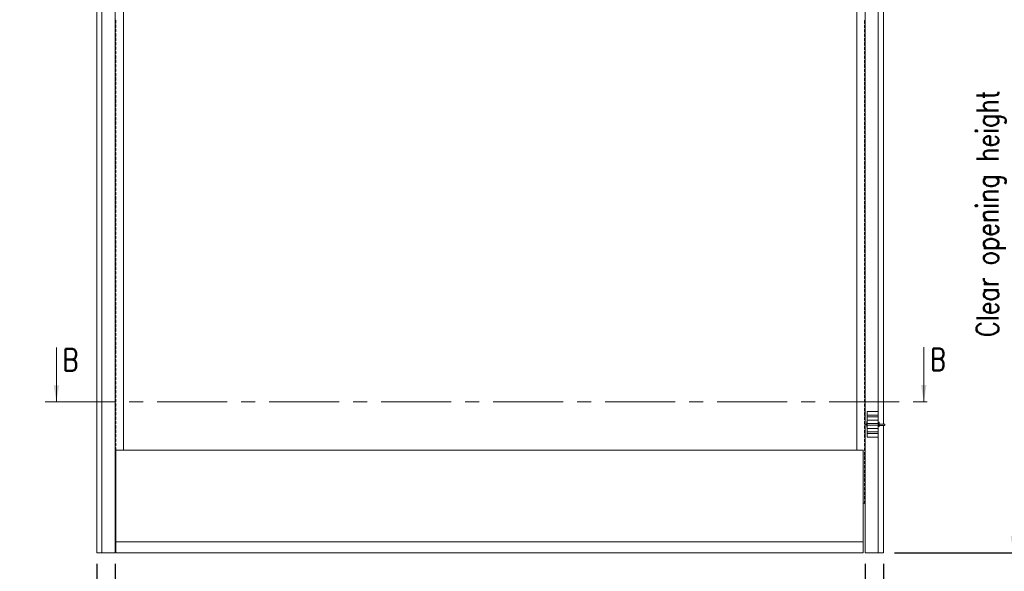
# Model space of a CAD drawing. Header units: millimetres. Extents: x 10824 to 17790, y 974 to 5976.
# Tile 4 of 6: x 12239 to 14919, y 2760 to 4263. Entities that reach past the tile are written whole.
import ezdxf

# ---------------------------------------------------------------- set-up
doc = ezdxf.new("R2010")
doc.units = ezdxf.units.MM
doc.header["$LTSCALE"] = 50
doc.header["$PDSIZE"] = -1
doc.linetypes.add('CENTERX2', pattern=[20.32, 12.7, -2.54, 2.54, -2.54])
doc.styles.add('NYIP', font='romans.shx', dxfattribs={"width": 0.8})
doc.dimstyles.new('STANDARD35', dxfattribs={"dimscale": 35, "dimtxt": 2, "dimasz": 1.5, "dimexe": 1, "dimexo": 1, "dimgap": 0.7, "dimtad": 1, "dimdec": 0, "dimdsep": 46, "dimtxsty": 'NYIP', "dimcen": 0, "dimclrd": 1, "dimclre": 1, "dimclrt": 2, "dimadec": 0, "dimazin": 0, "dimtfac": 1, "dimtdec": 0, "dimtix": 1, "dimtmove": 0, "dimatfit": 3, "dimfxl": 0, "dimtvp": 1, "dimtolj": 1, "dimtzin": 0, "dimarcsym": 0})

# ---------------------------------------------------------------- blocks, each defined once
blk = doc.blocks.new('*D33')
at = {"color": 1, "lineweight": -2, "transparency": 16777216}
for p, q in [((12448.6, 2780.6), (12448.6, 2592.2)), ((12498.6, 2780.6), (12498.6, 2592.2)), ((12403.6, 2622.2), (12238.9, 2622.2)), ((12498.6, 2622.2), (12448.6, 2622.2)), ((12543.6, 2622.2), (12588.6, 2622.2))]:
    blk.add_line(p, q, dxfattribs=at)
at = {"color": 1, "transparency": 16777216}
for points in [[(12403.6, 2629.7), (12403.6, 2614.7), (12448.6, 2622.2)], [(12543.6, 2629.7), (12543.6, 2614.7), (12498.6, 2622.2)]]:
    blk.add_solid(points, dxfattribs=at)
at = {"layer": 'Defpoints', "color": 0, "transparency": 16777216}
for p in [(12448.6, 2810.6), (12498.6, 2810.6), (12498.6, 2622.2)]:
    blk.add_point(p, dxfattribs=at)
at = {"color": 2, "lineweight": 5, "transparency": 16777216, "insert": (12298.7, 2673.2), "char_height": 60, "attachment_point": 5, "style": 'NYIP'}
blk.add_mtext('\\A1;50', dxfattribs=at)
blk = doc.blocks.new('*D34')
at = {"color": 1, "lineweight": -2, "transparency": 16777216}
for p, q in [((12498.6, 2780.6), (12498.6, 2592.2)), ((14539.6, 2780.6), (14539.6, 2592.2)), ((12543.6, 2622.2), (14494.6, 2622.2))]:
    blk.add_line(p, q, dxfattribs=at)
at = {"color": 1, "transparency": 16777216}
for points in [[(12543.6, 2629.7), (12543.6, 2614.7), (12498.6, 2622.2)], [(14494.6, 2629.7), (14494.6, 2614.7), (14539.6, 2622.2)]]:
    blk.add_solid(points, dxfattribs=at)
at = {"layer": 'Defpoints', "color": 0, "transparency": 16777216}
for p in [(12498.6, 2810.6), (14539.6, 2810.6), (14539.6, 2622.2)]:
    blk.add_point(p, dxfattribs=at)
at = {"color": 2, "lineweight": 5, "transparency": 16777216, "insert": (13519.1, 2683.2), "char_height": 60, "attachment_point": 5, "style": 'NYIP'}
blk.add_mtext('\\A1;Clear opening width', dxfattribs=at)
blk = doc.blocks.new('*D35')
at = {"color": 1, "lineweight": -2, "transparency": 16777216}
for p, q in [((14539.6, 2780.6), (14539.6, 2592.2)), ((14589.6, 2780.6), (14589.6, 2592.2)), ((14494.6, 2622.2), (14449.6, 2622.2)), ((14539.6, 2622.2), (14589.6, 2622.2)), ((14634.6, 2622.2), (14799.3, 2622.2))]:
    blk.add_line(p, q, dxfattribs=at)
at = {"color": 1, "transparency": 16777216}
for points in [[(14494.6, 2629.7), (14494.6, 2614.7), (14539.6, 2622.2)], [(14634.6, 2629.7), (14634.6, 2614.7), (14589.6, 2622.2)]]:
    blk.add_solid(points, dxfattribs=at)
at = {"layer": 'Defpoints', "color": 0, "transparency": 16777216}
for p in [(14539.6, 2810.6), (14589.6, 2810.6), (14539.6, 2622.2)]:
    blk.add_point(p, dxfattribs=at)
at = {"color": 2, "lineweight": 5, "transparency": 16777216, "insert": (14739.4, 2673.2), "char_height": 60, "attachment_point": 5, "style": 'NYIP'}
blk.add_mtext('\\A1;50', dxfattribs=at)
blk = doc.blocks.new('*D37')
at = {"color": 1, "lineweight": -2, "transparency": 16777216}
for p, q in [((14649.6, 4658.5), (14973.6, 4658.5)), ((14943.6, 4613.5), (14943.6, 2855.6)), ((14619.6, 2810.6), (14973.6, 2810.6))]:
    blk.add_line(p, q, dxfattribs=at)
at = {"color": 1, "transparency": 16777216}
for points in [[(14936.1, 4613.5), (14951.1, 4613.5), (14943.6, 4658.5)], [(14936.1, 2855.6), (14951.1, 2855.6), (14943.6, 2810.6)]]:
    blk.add_solid(points, dxfattribs=at)
at = {"layer": 'Defpoints', "color": 0, "transparency": 16777216}
for p in [(14619.6, 4658.5), (14589.6, 2810.6), (14943.6, 2810.6)]:
    blk.add_point(p, dxfattribs=at)
at = {"color": 2, "lineweight": 5, "transparency": 16777216, "insert": (14882.6, 3734.5), "char_height": 60, "attachment_point": 5, "rotation": 90, "style": 'NYIP'}
blk.add_mtext('\\A1;Clear opening height', dxfattribs=at)
blk = doc.blocks.new('*D38')
at = {"color": 1, "lineweight": -2, "transparency": 16777216}
for p, q in [((14649.6, 5108.5), (15262, 5108.5)), ((15232, 5063.5), (15232, 2855.6)), ((14619.6, 2810.6), (15262, 2810.6))]:
    blk.add_line(p, q, dxfattribs=at)
at = {"color": 1, "transparency": 16777216}
for points in [[(15224.5, 5063.5), (15239.5, 5063.5), (15232, 5108.5)], [(15224.5, 2855.6), (15239.5, 2855.6), (15232, 2810.6)]]:
    blk.add_solid(points, dxfattribs=at)
at = {"layer": 'Defpoints', "color": 0, "transparency": 16777216}
for p in [(14619.6, 5108.5), (14589.6, 2810.6), (15232, 2810.6)]:
    blk.add_point(p, dxfattribs=at)
at = {"color": 2, "lineweight": 5, "transparency": 16777216, "insert": (15171, 3959.5), "char_height": 60, "attachment_point": 5, "rotation": 90, "style": 'NYIP'}
blk.add_mtext('\\A1;Max height', dxfattribs=at)

msp = doc.modelspace()

# ---------------------------------------------------------------- hatches: boundary and pattern name
at = {"linetype": 'Continuous', "lineweight": 0}
h = msp.add_hatch(dxfattribs=at)
h.set_pattern_fill('ANSI31', scale=50, style=0)
edge = h.paths.add_edge_path(flags=0)
edge.add_line((14389.1, 3545.4), (14389.1, 3551.4))
edge.add_arc((14388.3, 3551.4), 0.75, 0, 90)
edge.add_line((14388.3, 3552.2), (14363.4, 3552.2))
edge.add_spline(control_points=[(14363.4, 3552.2), (14363.4, 3552.2), (14363.4, 3552.2), (14363.3, 3552.2), (14363.2, 3552.2), (14363.2, 3552.2), (14363.1, 3552.1), (14363, 3552.1), (14362.9, 3552), (14362.9, 3551.9), (14362.8, 3551.9), (14362.8, 3551.8), (14362.7, 3551.7), (14362.7, 3551.7), (14362.7, 3551.6), (14362.7, 3551.5), (14362.7, 3551.5), (14362.7, 3551.5), (14362.7, 3551.4)], knot_values=[0.001853, 0.001853, 0.001853, 0.001853, 0.001899, 0.001899, 0.001899, 0.002004, 0.002004, 0.002004, 0.00211, 0.00211, 0.00211, 0.002214, 0.002214, 0.002214, 0.002315, 0.002315, 0.002315, 0.002328, 0.002328, 0.002328, 0.002328], weights=[1, 1, 1, 1, 1, 1, 1, 1, 1, 1, 1, 1, 1, 1, 1, 1, 1, 1, 1], degree=3, periodic=0)
edge.add_line((14362.7, 3551.4), (14362.7, 3532.9))
edge.add_spline(control_points=[(14362.7, 3532.9), (14362.7, 3532.9), (14362.7, 3532.8), (14362.7, 3532.8), (14362.7, 3532.7), (14362.7, 3532.6), (14362.8, 3532.6), (14362.8, 3532.5), (14362.9, 3532.4), (14363, 3532.4), (14363, 3532.3), (14363.1, 3532.3), (14363.2, 3532.2), (14363.2, 3532.2), (14363.3, 3532.2), (14363.3, 3532.2), (14363.4, 3532.2), (14363.4, 3532.2), (14363.4, 3532.2)], knot_values=[0.00147, 0.00147, 0.00147, 0.00147, 0.001536, 0.001536, 0.001536, 0.001633, 0.001633, 0.001633, 0.001732, 0.001732, 0.001732, 0.001834, 0.001834, 0.001834, 0.001899, 0.001899, 0.001899, 0.001946, 0.001946, 0.001946, 0.001946], weights=[1, 1, 1, 1, 1, 1, 1, 1, 1, 1, 1, 1, 1, 1, 1, 1, 1, 1, 1], degree=3, periodic=0)
edge.add_line((14363.4, 3532.2), (14388.3, 3532.2))
edge.add_arc((14388.3, 3532.9), 0.75, 270, 360)
edge.add_line((14389.1, 3532.9), (14389.1, 3539))
edge.add_line((14389.1, 3539), (14393.9, 3539))
edge.add_spline(control_points=[(14393.9, 3539), (14393.9, 3539), (14394, 3539), (14394, 3539), (14394.2, 3539.1), (14394.5, 3539.2), (14394.8, 3539.2), (14395, 3539.1), (14395.2, 3539.1), (14395.4, 3539), (14395.4, 3539), (14395.4, 3539), (14395.5, 3539)], knot_values=[0.00111, 0.00111, 0.00111, 0.00111, 0.001141, 0.001141, 0.001141, 0.001458, 0.001458, 0.001458, 0.00172, 0.00172, 0.00172, 0.001742, 0.001742, 0.001742, 0.001742], weights=[1, 1, 1, 1, 1, 1, 1, 1, 1, 1, 1, 1, 1], degree=3, periodic=0)
edge.add_line((14395.5, 3539), (14400.3, 3539))
edge.add_line((14400.3, 3539), (14400.3, 3540.3))
edge.add_line((14400.3, 3540.3), (14377.8, 3540.3))
edge.add_line((14377.8, 3540.3), (14377.8, 3544.1))
edge.add_line((14377.8, 3544.1), (14400.3, 3544.1))
edge.add_line((14400.3, 3544.1), (14400.3, 3545.4))
edge.add_line((14400.3, 3545.4), (14395.5, 3545.4))
edge.add_spline(control_points=[(14395.5, 3545.4), (14395.4, 3545.4), (14395.4, 3545.4), (14395.4, 3545.4), (14395.2, 3545.3), (14395, 3545.3), (14394.8, 3545.3), (14394.5, 3545.2), (14394.2, 3545.3), (14394, 3545.4), (14394, 3545.4), (14393.9, 3545.4), (14393.9, 3545.4)], knot_values=[0.0025, 0.0025, 0.0025, 0.0025, 0.002522, 0.002522, 0.002522, 0.002783, 0.002783, 0.002783, 0.0031, 0.0031, 0.0031, 0.003132, 0.003132, 0.003132, 0.003132], weights=[1, 1, 1, 1, 1, 1, 1, 1, 1, 1, 1, 1, 1], degree=3, periodic=0)
edge.add_line((14393.9, 3545.4), (14389.1, 3545.4))
h = msp.add_hatch(dxfattribs=at)
h.set_pattern_fill('ANSI31', scale=50, style=0)
h.paths.add_polyline_path([(14377.8, 3540.3), (14452.8, 3540.3), (14452.8, 3544.1), (14377.8, 3544.1)], flags=0)

# ---------------------------------------------------------------- linework, layer by layer
at = {"color": 7, "lineweight": 5}
for p, q in [((12462.6, 4758.5), (12462.6, 2810.6)), ((12521.1, 3090), (12521.1, 4758.5)), ((14517.1, 4758.5), (14517.1, 3090)), ((14575.6, 3195.6), (14575.6, 4758.5)), ((12448.6, 4613.5), (12448.6, 2810.6)), ((14589.6, 3160.7), (14589.6, 4613.5)), ((12498.6, 4462.6), (12498.6, 2810.6)), ((14539.6, 2810.6), (14539.6, 4462.6)), ((12500.1, 4261.3), (12498.6, 4261.3)), ((12500.1, 4261.3), (12500.1, 4253.5)), ((12500.1, 4253.5), (12498.6, 4253.5)), ((12500.1, 4249.3), (12498.6, 4249.3)), ((12500.1, 4241.5), (12498.6, 4241.5)), ((12500.1, 4237.3), (12498.6, 4237.3)), ((12500.1, 4249.3), (12500.1, 4241.5)), ((12500.1, 4237.3), (12500.1, 4229.5)), ((14538.1, 4260.5), (14539.6, 4260.5)), ((14538.1, 4252.8), (14538.1, 4260.5)), ((14538.1, 4252.8), (14539.6, 4252.8)), ((14538.1, 4248.5), (14539.6, 4248.5)), ((14538.1, 4240.8), (14538.1, 4248.5)), ((14538.1, 4240.8), (14539.6, 4240.8)), ((14538.1, 4228.8), (14538.1, 4236.5)), ((14538.1, 4236.5), (14539.6, 4236.5)), ((12500.1, 4229.5), (12498.6, 4229.5)), ((12500.1, 4225.3), (12498.6, 4225.3)), ((12500.1, 4217.5), (12498.6, 4217.5)), ((12500.1, 4213.3), (12498.6, 4213.3)), ((12500.1, 4225.3), (12500.1, 4217.5)), ((12500.1, 4213.3), (12500.1, 4205.5)), ((14538.1, 4228.8), (14539.6, 4228.8)), ((14538.1, 4224.5), (14539.6, 4224.5)), ((14538.1, 4216.8), (14538.1, 4224.5)), ((14538.1, 4216.8), (14539.6, 4216.8)), ((14538.1, 4212.5), (14539.6, 4212.5)), ((14538.1, 4204.8), (14538.1, 4212.5)), ((12500.1, 4205.5), (12498.6, 4205.5)), ((12500.1, 4201.3), (12498.6, 4201.3)), ((12500.1, 4193.5), (12498.6, 4193.5)), ((12500.1, 4189.3), (12498.6, 4189.3)), ((12500.1, 4181.5), (12498.6, 4181.5)), ((12500.1, 4201.3), (12500.1, 4193.5)), ((12500.1, 4189.3), (12500.1, 4181.5)), ((14538.1, 4204.8), (14539.6, 4204.8)), ((14538.1, 4200.5), (14539.6, 4200.5)), ((14538.1, 4192.8), (14538.1, 4200.5)), ((14538.1, 4192.8), (14539.6, 4192.8)), ((14538.1, 4188.5), (14539.6, 4188.5)), ((14538.1, 4180.8), (14538.1, 4188.5)), ((14538.1, 4180.8), (14539.6, 4180.8)), ((12500.1, 4177.3), (12498.6, 4177.3)), ((12500.1, 4169.5), (12498.6, 4169.5)), ((12500.1, 4165.3), (12498.6, 4165.3)), ((12500.1, 4157.5), (12498.6, 4157.5)), ((12500.1, 4177.3), (12500.1, 4169.5)), ((12500.1, 4165.3), (12500.1, 4157.5)), ((14538.1, 4168.8), (14538.1, 4176.5)), ((14538.1, 4176.5), (14539.6, 4176.5)), ((14538.1, 4168.8), (14539.6, 4168.8)), ((14538.1, 4164.5), (14539.6, 4164.5)), ((14538.1, 4156.8), (14538.1, 4164.5)), ((14538.1, 4156.8), (14539.6, 4156.8)), ((12500.1, 4153.3), (12498.6, 4153.3)), ((12500.1, 4145.5), (12498.6, 4145.5)), ((12500.1, 4141.3), (12498.6, 4141.3)), ((12500.1, 4133.5), (12498.6, 4133.5)), ((12500.1, 4129.3), (12498.6, 4129.3)), ((12500.1, 4153.3), (12500.1, 4145.5)), ((12500.1, 4141.3), (12500.1, 4133.5)), ((12500.1, 4129.3), (12500.1, 4121.5)), ((14538.1, 4144.8), (14538.1, 4152.5)), ((14538.1, 4152.5), (14539.6, 4152.5)), ((14538.1, 4144.8), (14539.6, 4144.8)), ((14538.1, 4140.5), (14539.6, 4140.5)), ((14538.1, 4132.8), (14538.1, 4140.5)), ((14538.1, 4132.8), (14539.6, 4132.8)), ((14538.1, 4120.8), (14538.1, 4128.5)), ((14538.1, 4128.5), (14539.6, 4128.5)), ((12500.1, 4121.5), (12498.6, 4121.5)), ((12500.1, 4117.3), (12498.6, 4117.3)), ((12500.1, 4109.5), (12498.6, 4109.5)), ((12500.1, 4105.3), (12498.6, 4105.3)), ((12500.1, 4117.3), (12500.1, 4109.5)), ((12500.1, 4105.3), (12500.1, 4097.5)), ((14538.1, 4120.8), (14539.6, 4120.8)), ((14538.1, 4116.5), (14539.6, 4116.5)), ((14538.1, 4108.8), (14538.1, 4116.5)), ((14538.1, 4108.8), (14539.6, 4108.8)), ((14538.1, 4104.5), (14539.6, 4104.5)), ((14538.1, 4096.8), (14538.1, 4104.5)), ((12500.1, 4097.5), (12498.6, 4097.5)), ((12500.1, 4093.3), (12498.6, 4093.3)), ((12500.1, 4085.5), (12498.6, 4085.5)), ((12500.1, 4081.3), (12498.6, 4081.3)), ((12500.1, 4073.5), (12498.6, 4073.5)), ((12500.1, 4093.3), (12500.1, 4085.5)), ((12500.1, 4081.3), (12500.1, 4073.5)), ((14538.1, 4096.8), (14539.6, 4096.8)), ((14538.1, 4084.8), (14538.1, 4092.5)), ((14538.1, 4092.5), (14539.6, 4092.5)), ((14538.1, 4084.8), (14539.6, 4084.8)), ((14538.1, 4072.8), (14538.1, 4080.5)), ((14538.1, 4080.5), (14539.6, 4080.5)), ((12500.1, 4069.3), (12498.6, 4069.3)), ((12500.1, 4061.5), (12498.6, 4061.5)), ((12500.1, 4057.3), (12498.6, 4057.3)), ((12500.1, 4049.5), (12498.6, 4049.5)), ((12500.1, 4069.3), (12500.1, 4061.5)), ((12500.1, 4057.3), (12500.1, 4049.5)), ((14538.1, 4072.8), (14539.6, 4072.8)), ((14538.1, 4060.8), (14538.1, 4068.5)), ((14538.1, 4068.5), (14539.6, 4068.5)), ((14538.1, 4060.8), (14539.6, 4060.8)), ((14538.1, 4048.8), (14538.1, 4056.5)), ((14538.1, 4056.5), (14539.6, 4056.5)), ((14538.1, 4048.8), (14539.6, 4048.8)), ((12500.1, 4045.3), (12498.6, 4045.3)), ((12500.1, 4037.5), (12498.6, 4037.5)), ((12500.1, 4033.3), (12498.6, 4033.3)), ((12500.1, 4025.5), (12498.6, 4025.5)), ((12500.1, 4021.3), (12498.6, 4021.3)), ((12500.1, 4045.3), (12500.1, 4037.5)), ((12500.1, 4033.3), (12500.1, 4025.5)), ((12500.1, 4021.3), (12500.1, 4013.5)), ((14538.1, 4036.8), (14538.1, 4044.5)), ((14538.1, 4044.5), (14539.6, 4044.5)), ((14538.1, 4036.8), (14539.6, 4036.8)), ((14538.1, 4024.8), (14538.1, 4032.5)), ((14538.1, 4032.5), (14539.6, 4032.5)), ((14538.1, 4024.8), (14539.6, 4024.8)), ((14538.1, 4012.8), (14538.1, 4020.5)), ((14538.1, 4020.5), (14539.6, 4020.5)), ((12500.1, 4013.5), (12498.6, 4013.5)), ((12500.1, 4009.3), (12498.6, 4009.3)), ((12500.1, 4001.5), (12498.6, 4001.5)), ((12500.1, 3997.3), (12498.6, 3997.3)), ((12500.1, 4009.3), (12500.1, 4001.5)), ((12500.1, 3997.3), (12500.1, 3989.5)), ((14538.1, 4012.8), (14539.6, 4012.8)), ((14538.1, 4008.5), (14539.6, 4008.5)), ((14538.1, 4000.8), (14538.1, 4008.5)), ((14538.1, 4000.8), (14539.6, 4000.8)), ((14538.1, 3996.5), (14539.6, 3996.5)), ((14538.1, 3988.8), (14538.1, 3996.5)), ((12500.1, 3989.5), (12498.6, 3989.5)), ((12500.1, 3985.3), (12498.6, 3985.3)), ((12500.1, 3977.5), (12498.6, 3977.5)), ((12500.1, 3973.3), (12498.6, 3973.3)), ((12500.1, 3985.3), (12500.1, 3977.5)), ((12500.1, 3973.3), (12500.1, 3965.5)), ((14538.1, 3988.8), (14539.6, 3988.8)), ((14538.1, 3984.5), (14539.6, 3984.5)), ((14538.1, 3976.8), (14538.1, 3984.5)), ((14538.1, 3976.8), (14539.6, 3976.8)), ((14538.1, 3964.8), (14538.1, 3972.5)), ((14538.1, 3972.5), (14539.6, 3972.5)), ((12500.1, 3965.5), (12498.6, 3965.5)), ((12500.1, 3961.3), (12498.6, 3961.3)), ((12500.1, 3953.5), (12498.6, 3953.5)), ((12500.1, 3949.3), (12498.6, 3949.3)), ((12500.1, 3941.5), (12498.6, 3941.5)), ((12500.1, 3961.3), (12500.1, 3953.5)), ((12500.1, 3949.3), (12500.1, 3941.5)), ((14538.1, 3964.8), (14539.6, 3964.8)), ((14538.1, 3952.8), (14538.1, 3960.5)), ((14538.1, 3960.5), (14539.6, 3960.5)), ((14538.1, 3952.8), (14539.6, 3952.8)), ((14538.1, 3948.5), (14539.6, 3948.5)), ((14538.1, 3940.8), (14538.1, 3948.5)), ((14538.1, 3940.8), (14539.6, 3940.8)), ((12500.1, 3937.3), (12498.6, 3937.3)), ((12500.1, 3929.5), (12498.6, 3929.5)), ((12500.1, 3925.3), (12498.6, 3925.3)), ((12500.1, 3917.5), (12498.6, 3917.5)), ((12500.1, 3913.3), (12498.6, 3913.3)), ((12500.1, 3937.3), (12500.1, 3929.5)), ((12500.1, 3925.3), (12500.1, 3917.5)), ((12500.1, 3913.3), (12500.1, 3905.5)), ((14538.1, 3928.8), (14538.1, 3936.5)), ((14538.1, 3936.5), (14539.6, 3936.5)), ((14538.1, 3928.8), (14539.6, 3928.8)), ((14538.1, 3924.5), (14539.6, 3924.5)), ((14538.1, 3916.8), (14538.1, 3924.5)), ((14538.1, 3916.8), (14539.6, 3916.8)), ((14538.1, 3904.8), (14538.1, 3912.5)), ((14538.1, 3912.5), (14539.6, 3912.5)), ((12500.1, 3905.5), (12498.6, 3905.5)), ((12500.1, 3901.3), (12498.6, 3901.3)), ((12500.1, 3893.5), (12498.6, 3893.5)), ((12500.1, 3889.3), (12498.6, 3889.3)), ((12500.1, 3901.3), (12500.1, 3893.5)), ((12500.1, 3889.3), (12500.1, 3881.5)), ((14538.1, 3904.8), (14539.6, 3904.8)), ((14538.1, 3892.8), (14538.1, 3900.5)), ((14538.1, 3900.5), (14539.6, 3900.5)), ((14538.1, 3892.8), (14539.6, 3892.8)), ((14538.1, 3880.8), (14538.1, 3888.5)), ((14538.1, 3888.5), (14539.6, 3888.5)), ((12500.1, 3881.5), (12498.6, 3881.5)), ((12500.1, 3877.3), (12498.6, 3877.3)), ((12500.1, 3869.5), (12498.6, 3869.5)), ((12500.1, 3865.3), (12498.6, 3865.3)), ((12500.1, 3877.3), (12500.1, 3869.5)), ((12500.1, 3865.3), (12500.1, 3857.5)), ((14538.1, 3880.8), (14539.6, 3880.8)), ((14538.1, 3876.5), (14539.6, 3876.5)), ((14538.1, 3868.8), (14538.1, 3876.5)), ((14538.1, 3868.8), (14539.6, 3868.8)), ((14538.1, 3856.8), (14538.1, 3864.5)), ((14538.1, 3864.5), (14539.6, 3864.5)), ((12500.1, 3857.5), (12498.6, 3857.5)), ((12500.1, 3853.3), (12498.6, 3853.3)), ((12500.1, 3845.5), (12498.6, 3845.5)), ((12500.1, 3841.3), (12498.6, 3841.3)), ((12500.1, 3833.5), (12498.6, 3833.5)), ((12500.1, 3853.3), (12500.1, 3845.5)), ((12500.1, 3841.3), (12500.1, 3833.5)), ((14538.1, 3856.8), (14539.6, 3856.8)), ((14538.1, 3852.5), (14539.6, 3852.5)), ((14538.1, 3844.8), (14538.1, 3852.5)), ((14538.1, 3844.8), (14539.6, 3844.8)), ((14538.1, 3832.8), (14538.1, 3840.5)), ((14538.1, 3840.5), (14539.6, 3840.5)), ((14538.1, 3832.8), (14539.6, 3832.8)), ((12500.1, 3829.3), (12498.6, 3829.3)), ((12500.1, 3821.5), (12498.6, 3821.5)), ((12500.1, 3817.3), (12498.6, 3817.3)), ((12500.1, 3809.5), (12498.6, 3809.5)), ((12500.1, 3805.3), (12498.6, 3805.3)), ((12500.1, 3829.3), (12500.1, 3821.5)), ((12500.1, 3817.3), (12500.1, 3809.5)), ((12500.1, 3805.3), (12500.1, 3797.5)), ((14538.1, 3820.8), (14538.1, 3828.5)), ((14538.1, 3828.5), (14539.6, 3828.5)), ((14538.1, 3820.8), (14539.6, 3820.8)), ((14538.1, 3808.8), (14538.1, 3816.5)), ((14538.1, 3816.5), (14539.6, 3816.5)), ((14538.1, 3808.8), (14539.6, 3808.8)), ((12500.1, 3797.5), (12498.6, 3797.5)), ((12500.1, 3793.3), (12498.6, 3793.3)), ((12500.1, 3785.5), (12498.6, 3785.5)), ((12500.1, 3781.3), (12498.6, 3781.3)), ((12500.1, 3793.3), (12500.1, 3785.5)), ((12500.1, 3781.3), (12500.1, 3773.5)), ((14538.1, 3804.5), (14539.6, 3804.5)), ((14538.1, 3796.8), (14538.1, 3804.5)), ((14538.1, 3796.8), (14539.6, 3796.8)), ((14538.1, 3784.8), (14538.1, 3792.5)), ((14538.1, 3792.5), (14539.6, 3792.5)), ((14538.1, 3784.8), (14539.6, 3784.8)), ((14538.1, 3772.8), (14538.1, 3780.5)), ((14538.1, 3780.5), (14539.6, 3780.5)), ((12500.1, 3773.5), (12498.6, 3773.5)), ((12500.1, 3769.3), (12498.6, 3769.3)), ((12500.1, 3761.5), (12498.6, 3761.5)), ((12500.1, 3757.3), (12498.6, 3757.3)), ((12500.1, 3769.3), (12500.1, 3761.5)), ((12500.1, 3757.3), (12500.1, 3749.5)), ((14538.1, 3772.8), (14539.6, 3772.8)), ((14538.1, 3768.5), (14539.6, 3768.5)), ((14538.1, 3760.8), (14538.1, 3768.5)), ((14538.1, 3760.8), (14539.6, 3760.8)), ((14538.1, 3756.5), (14539.6, 3756.5)), ((14538.1, 3748.8), (14538.1, 3756.5)), ((12500.1, 3749.5), (12498.6, 3749.5)), ((12500.1, 3745.3), (12498.6, 3745.3)), ((12500.1, 3737.5), (12498.6, 3737.5)), ((12500.1, 3733.3), (12498.6, 3733.3)), ((12500.1, 3725.5), (12498.6, 3725.5)), ((12500.1, 3745.3), (12500.1, 3737.5)), ((12500.1, 3733.3), (12500.1, 3725.5)), ((14538.1, 3748.8), (14539.6, 3748.8)), ((14538.1, 3744.5), (14539.6, 3744.5)), ((14538.1, 3736.8), (14538.1, 3744.5)), ((14538.1, 3736.8), (14539.6, 3736.8)), ((14538.1, 3724.8), (14538.1, 3732.5)), ((14538.1, 3732.5), (14539.6, 3732.5)), ((12500.1, 3721.3), (12498.6, 3721.3)), ((12500.1, 3713.5), (12498.6, 3713.5)), ((12500.1, 3709.3), (12498.6, 3709.3)), ((12500.1, 3701.5), (12498.6, 3701.5)), ((12500.1, 3721.3), (12500.1, 3713.5)), ((12500.1, 3709.3), (12500.1, 3701.5)), ((14538.1, 3724.8), (14539.6, 3724.8)), ((14538.1, 3720.5), (14539.6, 3720.5)), ((14538.1, 3712.8), (14538.1, 3720.5)), ((14538.1, 3712.8), (14539.6, 3712.8)), ((14538.1, 3708.5), (14539.6, 3708.5)), ((14538.1, 3700.8), (14538.1, 3708.5)), ((14538.1, 3700.8), (14539.6, 3700.8)), ((12500.1, 3697.3), (12498.6, 3697.3)), ((12500.1, 3689.5), (12498.6, 3689.5)), ((12500.1, 3685.3), (12498.6, 3685.3)), ((12500.1, 3677.5), (12498.6, 3677.5)), ((12500.1, 3673.3), (12498.6, 3673.3)), ((12500.1, 3697.3), (12500.1, 3689.5)), ((12500.1, 3685.3), (12500.1, 3677.5)), ((12500.1, 3673.3), (12500.1, 3665.5)), ((14538.1, 3696.5), (14539.6, 3696.5)), ((14538.1, 3688.8), (14538.1, 3696.5)), ((14538.1, 3688.8), (14539.6, 3688.8)), ((14538.1, 3684.5), (14539.6, 3684.5)), ((14538.1, 3676.8), (14538.1, 3684.5)), ((14538.1, 3676.8), (14539.6, 3676.8)), ((14538.1, 3672.5), (14539.6, 3672.5)), ((14538.1, 3664.8), (14538.1, 3672.5)), ((12500.1, 3665.5), (12498.6, 3665.5)), ((12500.1, 3661.3), (12498.6, 3661.3)), ((12500.1, 3653.5), (12498.6, 3653.5)), ((12500.1, 3649.3), (12498.6, 3649.3)), ((12500.1, 3661.3), (12500.1, 3653.5)), ((12500.1, 3649.3), (12500.1, 3641.5)), ((14538.1, 3664.8), (14539.6, 3664.8)), ((14538.1, 3660.5), (14539.6, 3660.5)), ((14538.1, 3652.8), (14538.1, 3660.5)), ((14538.1, 3652.8), (14539.6, 3652.8)), ((14538.1, 3648.5), (14539.6, 3648.5)), ((14538.1, 3640.8), (14538.1, 3648.5)), ((12500.1, 3641.5), (12498.6, 3641.5)), ((12500.1, 3637.3), (12498.6, 3637.3)), ((12500.1, 3629.5), (12498.6, 3629.5)), ((12500.1, 3625.3), (12498.6, 3625.3)), ((12500.1, 3637.3), (12500.1, 3629.5)), ((12500.1, 3625.3), (12500.1, 3617.5)), ((14538.1, 3640.8), (14539.6, 3640.8)), ((14538.1, 3636.5), (14539.6, 3636.5)), ((14538.1, 3628.8), (14538.1, 3636.5)), ((14538.1, 3628.8), (14539.6, 3628.8)), ((14538.1, 3624.5), (14539.6, 3624.5)), ((14538.1, 3616.8), (14538.1, 3624.5)), ((12500.1, 3617.5), (12498.6, 3617.5)), ((12500.1, 3613.3), (12498.6, 3613.3)), ((12500.1, 3605.5), (12498.6, 3605.5)), ((12500.1, 3601.3), (12498.6, 3601.3)), ((12500.1, 3593.5), (12498.6, 3593.5)), ((12500.1, 3613.3), (12500.1, 3605.5)), ((12500.1, 3601.3), (12500.1, 3593.5)), ((14538.1, 3616.8), (14539.6, 3616.8)), ((14538.1, 3604.8), (14538.1, 3612.5)), ((14538.1, 3612.5), (14539.6, 3612.5)), ((14538.1, 3604.8), (14539.6, 3604.8)), ((14538.1, 3600.5), (14539.6, 3600.5)), ((14538.1, 3592.8), (14538.1, 3600.5)), ((14538.1, 3592.8), (14539.6, 3592.8)), ((12500.1, 3589.3), (12498.6, 3589.3)), ((12500.1, 3581.5), (12498.6, 3581.5)), ((12500.1, 3577.3), (12498.6, 3577.3)), ((12500.1, 3569.5), (12498.6, 3569.5)), ((12500.1, 3565.3), (12498.6, 3565.3)), ((12500.1, 3589.3), (12500.1, 3581.5)), ((12500.1, 3577.3), (12500.1, 3569.5)), ((12500.1, 3565.3), (12500.1, 3557.5)), ((14538.1, 3588.5), (14539.6, 3588.5)), ((14538.1, 3580.8), (14538.1, 3588.5)), ((14538.1, 3580.8), (14539.6, 3580.8)), ((14538.1, 3568.8), (14538.1, 3576.5)), ((14538.1, 3576.5), (14539.6, 3576.5)), ((14538.1, 3568.8), (14539.6, 3568.8)), ((14538.1, 3556.8), (14538.1, 3564.5)), ((14538.1, 3564.5), (14539.6, 3564.5)), ((12500.1, 3557.5), (12498.6, 3557.5)), ((12500.1, 3553.3), (12498.6, 3553.3)), ((12500.1, 3545.5), (12498.6, 3545.5)), ((12500.1, 3541.3), (12498.6, 3541.3)), ((12500.1, 3553.3), (12500.1, 3545.5)), ((12500.1, 3541.3), (12500.1, 3533.5)), ((14538.1, 3556.8), (14539.6, 3556.8)), ((14538.1, 3552.5), (14539.6, 3552.5)), ((14538.1, 3544.8), (14538.1, 3552.5)), ((14538.1, 3544.8), (14539.6, 3544.8)), ((14538.1, 3532.8), (14538.1, 3540.5)), ((14538.1, 3540.5), (14539.6, 3540.5)), ((12500.1, 3533.5), (12498.6, 3533.5)), ((12500.1, 3529.3), (12498.6, 3529.3)), ((12500.1, 3521.5), (12498.6, 3521.5)), ((12500.1, 3517.3), (12498.6, 3517.3)), ((12500.1, 3529.3), (12500.1, 3521.5)), ((12500.1, 3517.3), (12500.1, 3509.5)), ((14538.1, 3532.8), (14539.6, 3532.8)), ((14538.1, 3528.5), (14539.6, 3528.5)), ((14538.1, 3520.8), (14538.1, 3528.5)), ((14538.1, 3520.8), (14539.6, 3520.8)), ((14538.1, 3516.5), (14539.6, 3516.5)), ((14538.1, 3508.8), (14538.1, 3516.5)), ((12500.1, 3509.5), (12498.6, 3509.5)), ((12500.1, 3505.3), (12498.6, 3505.3)), ((12500.1, 3497.5), (12498.6, 3497.5)), ((12500.1, 3493.3), (12498.6, 3493.3)), ((12500.1, 3485.5), (12498.6, 3485.5)), ((12500.1, 3505.3), (12500.1, 3497.5)), ((12500.1, 3493.3), (12500.1, 3485.5)), ((14538.1, 3508.8), (14539.6, 3508.8)), ((14538.1, 3504.5), (14539.6, 3504.5)), ((14538.1, 3496.8), (14538.1, 3504.5)), ((14538.1, 3496.8), (14539.6, 3496.8)), ((14538.1, 3492.5), (14539.6, 3492.5)), ((14538.1, 3484.8), (14538.1, 3492.5)), ((14538.1, 3484.8), (14539.6, 3484.8)), ((12500.1, 3481.3), (12498.6, 3481.3)), ((12500.1, 3473.5), (12498.6, 3473.5)), ((12500.1, 3469.3), (12498.6, 3469.3)), ((12500.1, 3461.5), (12498.6, 3461.5)), ((12500.1, 3457.3), (12498.6, 3457.3)), ((12500.1, 3481.3), (12500.1, 3473.5)), ((12500.1, 3469.3), (12500.1, 3461.5)), ((12500.1, 3457.3), (12500.1, 3449.5)), ((14538.1, 3472.8), (14538.1, 3480.5)), ((14538.1, 3480.5), (14539.6, 3480.5)), ((14538.1, 3472.8), (14539.6, 3472.8)), ((14538.1, 3468.5), (14539.6, 3468.5)), ((14538.1, 3460.8), (14538.1, 3468.5)), ((14538.1, 3460.8), (14539.6, 3460.8)), ((12500.1, 3449.5), (12498.6, 3449.5)), ((12500.1, 3445.3), (12498.6, 3445.3)), ((12500.1, 3437.5), (12498.6, 3437.5)), ((12500.1, 3433.3), (12498.6, 3433.3)), ((12500.1, 3445.3), (12500.1, 3437.5)), ((12500.1, 3433.3), (12500.1, 3425.5)), ((14538.1, 3448.8), (14538.1, 3456.5)), ((14538.1, 3456.5), (14539.6, 3456.5)), ((14538.1, 3448.8), (14539.6, 3448.8)), ((14538.1, 3444.5), (14539.6, 3444.5)), ((14538.1, 3436.8), (14538.1, 3444.5)), ((14538.1, 3436.8), (14539.6, 3436.8)), ((14538.1, 3432.5), (14539.6, 3432.5)), ((14538.1, 3424.8), (14538.1, 3432.5)), ((12500.1, 3425.5), (12498.6, 3425.5)), ((12500.1, 3421.3), (12498.6, 3421.3)), ((12500.1, 3413.5), (12498.6, 3413.5)), ((12500.1, 3409.3), (12498.6, 3409.3)), ((12500.1, 3421.3), (12500.1, 3413.5)), ((12500.1, 3409.3), (12500.1, 3401.5)), ((14538.1, 3424.8), (14539.6, 3424.8)), ((14538.1, 3412.8), (14538.1, 3420.5)), ((14538.1, 3420.5), (14539.6, 3420.5)), ((14538.1, 3412.8), (14539.6, 3412.8)), ((14538.1, 3408.5), (14539.6, 3408.5)), ((14538.1, 3400.8), (14538.1, 3408.5)), ((12500.1, 3401.5), (12498.6, 3401.5)), ((12500.1, 3397.3), (12498.6, 3397.3)), ((12500.1, 3389.5), (12498.6, 3389.5)), ((12500.1, 3385.3), (12498.6, 3385.3)), ((12500.1, 3377.5), (12498.6, 3377.5)), ((12500.1, 3397.3), (12500.1, 3389.5)), ((12500.1, 3385.3), (12500.1, 3377.5)), ((14538.1, 3400.8), (14539.6, 3400.8)), ((14538.1, 3388.8), (14538.1, 3396.5)), ((14538.1, 3396.5), (14539.6, 3396.5)), ((14538.1, 3388.8), (14539.6, 3388.8)), ((14538.1, 3384.5), (14539.6, 3384.5)), ((14538.1, 3376.8), (14538.1, 3384.5)), ((14538.1, 3376.8), (14539.6, 3376.8)), ((12338.8, 3369.8), (12338.8, 3221.7)), ((12500.1, 3373.3), (12498.6, 3373.3)), ((12500.1, 3365.5), (12498.6, 3365.5)), ((12500.1, 3361.3), (12498.6, 3361.3)), ((12500.1, 3353.5), (12498.6, 3353.5)), ((12500.1, 3373.3), (12500.1, 3365.5)), ((12500.1, 3361.3), (12500.1, 3353.5)), ((14538.1, 3364.8), (14538.1, 3372.5)), ((14538.1, 3372.5), (14539.6, 3372.5)), ((14538.1, 3364.8), (14539.6, 3364.8)), ((14538.1, 3352.8), (14538.1, 3360.5)), ((14538.1, 3360.5), (14539.6, 3360.5)), ((14538.1, 3352.8), (14539.6, 3352.8)), ((12500.1, 3349.3), (12498.6, 3349.3)), ((12500.1, 3341.5), (12498.6, 3341.5)), ((12500.1, 3337.3), (12498.6, 3337.3)), ((12500.1, 3329.5), (12498.6, 3329.5)), ((12500.1, 3325.3), (12498.6, 3325.3)), ((12500.1, 3349.3), (12500.1, 3341.5)), ((12500.1, 3337.3), (12500.1, 3329.5)), ((12500.1, 3325.3), (12500.1, 3317.5)), ((14538.1, 3340.8), (14538.1, 3348.5)), ((14538.1, 3348.5), (14539.6, 3348.5)), ((14538.1, 3340.8), (14539.6, 3340.8)), ((14538.1, 3336.5), (14539.6, 3336.5)), ((14538.1, 3328.8), (14538.1, 3336.5)), ((14538.1, 3328.8), (14539.6, 3328.8)), ((14538.1, 3316.8), (14538.1, 3324.5)), ((14538.1, 3324.5), (14539.6, 3324.5)), ((12500.1, 3317.5), (12498.6, 3317.5)), ((12500.1, 3313.3), (12498.6, 3313.3)), ((12500.1, 3305.5), (12498.6, 3305.5)), ((12500.1, 3301.3), (12498.6, 3301.3)), ((12500.1, 3313.3), (12500.1, 3305.5)), ((12500.1, 3301.3), (12500.1, 3293.5)), ((14538.1, 3316.8), (14539.6, 3316.8)), ((14538.1, 3312.5), (14539.6, 3312.5)), ((14538.1, 3304.8), (14538.1, 3312.5)), ((14538.1, 3304.8), (14539.6, 3304.8)), ((14538.1, 3292.8), (14538.1, 3300.5)), ((14538.1, 3300.5), (14539.6, 3300.5)), ((12500.1, 3293.5), (12498.6, 3293.5)), ((12500.1, 3289.3), (12498.6, 3289.3)), ((12500.1, 3281.5), (12498.6, 3281.5)), ((12500.1, 3277.3), (12498.6, 3277.3)), ((12500.1, 3269.5), (12498.6, 3269.5)), ((12500.1, 3289.3), (12500.1, 3281.5)), ((12500.1, 3277.3), (12500.1, 3269.5)), ((14538.1, 3292.8), (14539.6, 3292.8)), ((14538.1, 3288.5), (14539.6, 3288.5)), ((14538.1, 3280.8), (14538.1, 3288.5)), ((14538.1, 3280.8), (14539.6, 3280.8)), ((14538.1, 3276.5), (14539.6, 3276.5)), ((14538.1, 3268.8), (14538.1, 3276.5)), ((12500.1, 3265.3), (12498.6, 3265.3)), ((12500.1, 3257.5), (12498.6, 3257.5)), ((12500.1, 3253.3), (12498.6, 3253.3)), ((12500.1, 3245.5), (12498.6, 3245.5)), ((12500.1, 3265.3), (12500.1, 3257.5)), ((12500.1, 3253.3), (12500.1, 3245.5)), ((14538.1, 3268.8), (14539.6, 3268.8)), ((14538.1, 3264.5), (14539.6, 3264.5)), ((14538.1, 3256.8), (14538.1, 3264.5)), ((14538.1, 3256.8), (14539.6, 3256.8)), ((14538.1, 3244.8), (14538.1, 3252.5)), ((14538.1, 3252.5), (14539.6, 3252.5)), ((14538.1, 3244.8), (14539.6, 3244.8)), ((12462.6, 3221.7), (12448.6, 3221.7)), ((12500.1, 3241.3), (12498.6, 3241.3)), ((12500.1, 3233.5), (12498.6, 3233.5)), ((12500.1, 3229.3), (12498.6, 3229.3)), ((12500.1, 3221.5), (12498.6, 3221.5)), ((12500.1, 3217.3), (12498.6, 3217.3)), ((12500.1, 3241.3), (12500.1, 3233.5)), ((12500.1, 3229.3), (12500.1, 3221.5)), ((12500.1, 3217.3), (12500.1, 3209.5)), ((14538.1, 3240.5), (14539.6, 3240.5)), ((14538.1, 3232.8), (14538.1, 3240.5)), ((14538.1, 3232.8), (14539.6, 3232.8)), ((14538.1, 3228.5), (14539.6, 3228.5)), ((14538.1, 3220.8), (14538.1, 3228.5)), ((14538.1, 3220.8), (14539.6, 3220.8)), ((14538.1, 3208.8), (14538.1, 3216.5)), ((14538.1, 3216.5), (14539.6, 3216.5)), ((14575.6, 3221.7), (14589.6, 3221.7)), ((12500.1, 3209.5), (12498.6, 3209.5)), ((12500.1, 3205.3), (12498.6, 3205.3)), ((12500.1, 3197.5), (12498.6, 3197.5)), ((12500.1, 3193.3), (12498.6, 3193.3)), ((12500.1, 3205.3), (12500.1, 3197.5)), ((12500.1, 3193.3), (12500.1, 3185.5)), ((14538.1, 3208.8), (14539.6, 3208.8)), ((14538.1, 3196.8), (14538.1, 3204.5)), ((14538.1, 3204.5), (14539.6, 3204.5)), ((14538.1, 3196.8), (14539.6, 3196.8)), ((14538.1, 3184.8), (14538.1, 3192.5)), ((14538.1, 3192.5), (14539.6, 3192.5)), ((14545.6, 3195.6), (14575.6, 3195.6)), ((14545.6, 3185.6), (14545.6, 3195.6)), ((14575.6, 3185.6), (14575.6, 3195.6)), ((12500.1, 3185.5), (12498.6, 3185.5)), ((12500.1, 3181.3), (12498.6, 3181.3)), ((12500.1, 3173.5), (12498.6, 3173.5)), ((12500.1, 3169.3), (12498.6, 3169.3)), ((12500.1, 3181.3), (12500.1, 3173.5)), ((12500.1, 3169.3), (12500.1, 3161.5)), ((14538.1, 3184.8), (14539.6, 3184.8)), ((14538.1, 3172.8), (14538.1, 3180.5)), ((14538.1, 3180.5), (14539.6, 3180.5)), ((14538.1, 3172.8), (14539.6, 3172.8)), ((14538.1, 3160.8), (14538.1, 3168.5)), ((14538.1, 3168.5), (14539.6, 3168.5)), ((14544.6, 3164.6), (14544.3, 3164.6)), ((14544.3, 3160.6), (14544.3, 3164.6)), ((14545.6, 3168.1), (14544.6, 3168.1)), ((14544.6, 3160.6), (14544.6, 3168.1)), ((14545.6, 3185.6), (14575.6, 3185.6)), ((14545.6, 3181.3), (14545.6, 3185.6)), ((14545.6, 3181.3), (14575.6, 3181.3)), ((14545.6, 3171.7), (14545.6, 3181.3)), ((14545.6, 3162.5), (14545.6, 3171.7)), ((14545.6, 3171.7), (14575.6, 3171.7)), ((14545.6, 3162.5), (14575.6, 3162.5)), ((14545.6, 3158.6), (14545.6, 3162.5)), ((14575.6, 3181.3), (14575.6, 3185.6)), ((14575.6, 3171.7), (14575.6, 3181.3)), ((14575.6, 3162.5), (14575.6, 3171.7)), ((14578.1, 3166.6), (14575.6, 3166.6)), ((14575.6, 3158.6), (14575.6, 3162.5)), ((14578.1, 3166.6), (14578.1, 3154.6)), ((12500.1, 3161.5), (12498.6, 3161.5)), ((12500.1, 3157.3), (12498.6, 3157.3)), ((12500.1, 3149.5), (12498.6, 3149.5)), ((12500.1, 3145.3), (12498.6, 3145.3)), ((12500.1, 3137.5), (12498.6, 3137.5)), ((12500.1, 3157.3), (12500.1, 3149.5)), ((12500.1, 3145.3), (12500.1, 3137.5)), ((14538.1, 3160.8), (14539.6, 3160.8)), ((14538.1, 3156.5), (14539.6, 3156.5)), ((14538.1, 3148.8), (14538.1, 3156.5)), ((14538.1, 3148.8), (14539.6, 3148.8)), ((14538.1, 3136.8), (14538.1, 3144.5)), ((14538.1, 3144.5), (14539.6, 3144.5)), ((14538.1, 3136.8), (14539.6, 3136.8)), ((14544.3, 3156.6), (14544.3, 3160.6)), ((14544.3, 3156.6), (14544.6, 3156.6)), ((14544.6, 3153.1), (14544.6, 3160.6)), ((14544.6, 3153.1), (14545.6, 3153.1)), ((14545.6, 3158.6), (14575.6, 3158.6)), ((14545.6, 3149.5), (14545.6, 3158.6)), ((14545.6, 3149.5), (14575.6, 3149.5)), ((14545.6, 3139.8), (14545.6, 3149.5)), ((14545.6, 3139.8), (14575.6, 3139.8)), ((14545.6, 3135.6), (14545.6, 3139.8)), ((14545.6, 3135.6), (14575.6, 3135.6)), ((14545.6, 3125.6), (14545.6, 3135.6)), ((14575.6, 3149.5), (14575.6, 3158.6)), ((14575.6, 3154.6), (14578.1, 3154.6)), ((14575.6, 3139.8), (14575.6, 3149.5)), ((14575.6, 3135.6), (14575.6, 3139.8)), ((14575.6, 3125.6), (14575.6, 3135.6)), ((14589.6, 2810.6), (14589.6, 3157.7)), ((12500.1, 3133.3), (12498.6, 3133.3)), ((12500.1, 3125.5), (12498.6, 3125.5)), ((12500.1, 3121.3), (12498.6, 3121.3)), ((12500.1, 3113.5), (12498.6, 3113.5)), ((12500.1, 3109.3), (12498.6, 3109.3)), ((12500.1, 3133.3), (12500.1, 3125.5)), ((12500.1, 3121.3), (12500.1, 3113.5)), ((12500.1, 3109.3), (12500.1, 3101.5)), ((14538.1, 3124.8), (14538.1, 3132.5)), ((14538.1, 3132.5), (14539.6, 3132.5)), ((14538.1, 3124.8), (14539.6, 3124.8)), ((14538.1, 3120.5), (14539.6, 3120.5)), ((14538.1, 3112.8), (14538.1, 3120.5)), ((14538.1, 3112.8), (14539.6, 3112.8)), ((14538.1, 3108.5), (14539.6, 3108.5)), ((14538.1, 3100.8), (14538.1, 3108.5)), ((14545.6, 3125.6), (14575.6, 3125.6)), ((14575.6, 2810.6), (14575.6, 3125.6)), ((12500.1, 3101.5), (12498.6, 3101.5)), ((12500.1, 3097.3), (12498.6, 3097.3)), ((12500.1, 3089.5), (12498.6, 3089.5)), ((12500.1, 3085.3), (12498.6, 3085.3)), ((12500.1, 3097.3), (12500.1, 3089.5)), ((14534.1, 3090), (12500.1, 3090)), ((12500.1, 3089.5), (12500.1, 2840)), ((14534.1, 3090), (14534.1, 2840)), ((14538.1, 3100.8), (14539.6, 3100.8)), ((14538.1, 3088.8), (14538.1, 3096.5)), ((14538.1, 3096.5), (14539.6, 3096.5)), ((14538.1, 3088.8), (14539.6, 3088.8)), ((14538.1, 3076.8), (14538.1, 3084.5)), ((14538.1, 3084.5), (14539.6, 3084.5)), ((12500.1, 3077.5), (12498.6, 3077.5)), ((12500.1, 3073.3), (12498.6, 3073.3)), ((12500.1, 3065.5), (12498.6, 3065.5)), ((12500.1, 3061.3), (12498.6, 3061.3)), ((14538.1, 3076.8), (14539.6, 3076.8)), ((14538.1, 3064.8), (14538.1, 3072.5)), ((14538.1, 3072.5), (14539.6, 3072.5)), ((14538.1, 3064.8), (14539.6, 3064.8)), ((14538.1, 3060.5), (14539.6, 3060.5)), ((14538.1, 3052.8), (14538.1, 3060.5)), ((12500.1, 3053.5), (12498.6, 3053.5)), ((12500.1, 3049.3), (12498.6, 3049.3)), ((12500.1, 3041.5), (12498.6, 3041.5)), ((12500.1, 3037.3), (12498.6, 3037.3)), ((12500.1, 3029.5), (12498.6, 3029.5)), ((14538.1, 3052.8), (14539.6, 3052.8)), ((14538.1, 3040.8), (14538.1, 3048.5)), ((14538.1, 3048.5), (14539.6, 3048.5)), ((14538.1, 3040.8), (14539.6, 3040.8)), ((14538.1, 3028.8), (14538.1, 3036.5)), ((14538.1, 3036.5), (14539.6, 3036.5)), ((14538.1, 3028.8), (14539.6, 3028.8)), ((12500.1, 3025.3), (12498.6, 3025.3)), ((12500.1, 3017.5), (12498.6, 3017.5)), ((12500.1, 3013.3), (12498.6, 3013.3)), ((12500.1, 3005.5), (12498.6, 3005.5)), ((14538.1, 3024.5), (14539.6, 3024.5)), ((14538.1, 3016.8), (14538.1, 3024.5)), ((14538.1, 3016.8), (14539.6, 3016.8)), ((14538.1, 3012.5), (14539.6, 3012.5)), ((14538.1, 3004.8), (14538.1, 3012.5)), ((14538.1, 3004.8), (14539.6, 3004.8)), ((12500.1, 3001.3), (12498.6, 3001.3)), ((12500.1, 2993.5), (12498.6, 2993.5)), ((12500.1, 2989.3), (12498.6, 2989.3)), ((12500.1, 2981.5), (12498.6, 2981.5)), ((12500.1, 2977.3), (12498.6, 2977.3)), ((14538.1, 3000.5), (14539.6, 3000.5)), ((14538.1, 2992.8), (14538.1, 3000.5)), ((14538.1, 2992.8), (14539.6, 2992.8)), ((14538.1, 2980.8), (14538.1, 2988.5)), ((14538.1, 2988.5), (14539.6, 2988.5)), ((14538.1, 2980.8), (14539.6, 2980.8)), ((14538.1, 2976.5), (14539.6, 2976.5)), ((14538.1, 2968.8), (14538.1, 2976.5)), ((12500.1, 2969.5), (12498.6, 2969.5)), ((12500.1, 2965.3), (12498.6, 2965.3)), ((12500.1, 2957.5), (12498.6, 2957.5)), ((12500.1, 2953.3), (12498.6, 2953.3)), ((14538.1, 2968.8), (14539.6, 2968.8)), ((14538.1, 2956.8), (14538.1, 2964.5)), ((14538.1, 2964.5), (14539.6, 2964.5)), ((14538.1, 2956.8), (14539.6, 2956.8)), ((14538.1, 2944.8), (14538.1, 2952.5)), ((14538.1, 2952.5), (14539.6, 2952.5)), ((12500.1, 2945.5), (12498.6, 2945.5)), ((14534.1, 2945.5), (14538.1, 2945.5)), ((14538.1, 2944.8), (14539.6, 2944.8)), ((12500.1, 2838.9), (12498.6, 2838.9)), ((12498.6, 2834.9), (12500.1, 2834.9)), ((14534.1, 2840), (12500.1, 2840)), ((12500.1, 2840), (12500.1, 2810)), ((14534.1, 2840), (14534.1, 2810)), ((12448.6, 2810.6), (12462.6, 2810.6)), ((12462.6, 2810.6), (12498.6, 2810.6)), ((12500.1, 2810), (14534.1, 2810)), ((14575.6, 2810.6), (14539.6, 2810.6)), ((14589.6, 2810.6), (14575.6, 2810.6))]:
    msp.add_line(p, q, dxfattribs=at)
at = {"color": 1, "lineweight": 5}
msp.add_line((14699.6, 3371), (14699.6, 3221.7), dxfattribs=at)
at = {"color": 1, "linetype": 'CENTERX2', "lineweight": 5, "ltscale": 0.3}
msp.add_line((12308.6, 3221.7), (14729.6, 3221.7), dxfattribs=at)
at = {"color": 7, "lineweight": 5}
msp.add_arc((14548.9, 3160.6), 6.08, 138.8879, 221.1121, dxfattribs=at)
for points, knots in [([(14592.4, 3160.7), (14592.4, 3160.7), (14592.4, 3160.7), (14592.2, 3160.7), (14591.6, 3160.7), (14590.9, 3160.7), (14590.2, 3160.7), (14589.6, 3160.7), (14588.6, 3160.7), (14587.1, 3160.7), (14585.4, 3160.7), (14583.2, 3160.7), (14580.7, 3160.7), (14579, 3160.7), (14578.1, 3160.7)], [0, 0, 0, 0, 0.175625, 0.32492, 0.448034, 0.544643, 0.583745, 0.624905, 0.671335, 0.724502, 0.784553, 0.849407, 0.921894, 1, 1, 1, 1]), ([(14578.1, 3157.7), (14578.9, 3157.7), (14580.4, 3157.7), (14582.6, 3157.7), (14584.4, 3157.7), (14585.8, 3157.7), (14586.8, 3157.7), (14587.7, 3157.7), (14588.7, 3157.7), (14589.7, 3157.7), (14590.5, 3157.7), (14591.4, 3157.7), (14592, 3157.7), (14592.3, 3157.7), (14592.4, 3157.7), (14592.4, 3157.7), (14592.4, 3157.7)], [0, 0, 0, 0, 0.071196, 0.134067, 0.186802, 0.230695, 0.266161, 0.294679, 0.328713, 0.370516, 0.440151, 0.523321, 0.620897, 0.73291, 0.859238, 1, 1, 1, 1]), ([(14592.4, 3157.7), (14592.6, 3157.8), (14592.9, 3157.8), (14593.3, 3158), (14593.7, 3158.4), (14593.8, 3158.7), (14593.9, 3159), (14593.9, 3159.1), (14593.9, 3159.4), (14593.8, 3159.8), (14593.6, 3160.1), (14593.4, 3160.4), (14592.9, 3160.7), (14592.6, 3160.7), (14592.4, 3160.7)], [0, 0, 0, 0, 0.10451, 0.195407, 0.333045, 0.419835, 0.448108, 0.470843, 0.528855, 0.624242, 0.692455, 0.777437, 0.880511, 1, 1, 1, 1])]:
    msp.add_open_spline(points, degree=3, knots=knots, dxfattribs=at)
msp.add_solid([(12346.3, 3266.7), (12331.3, 3266.7), (12338.8, 3221.7)], dxfattribs=at)
at = {"color": 1, "lineweight": 5}
msp.add_solid([(14706.9, 3267.9), (14691.9, 3267.9), (14699.6, 3221.7)], dxfattribs=at)

# ---------------------------------------------------------------- texts
at = {"color": 7, "lineweight": 5, "insert": (12377.2, 3335.9, 1.5), "char_height": 60, "attachment_point": 5, "style": 'NYIP'}
msp.add_mtext('\\A1;B', dxfattribs=at)
at = {"color": 2, "lineweight": 5, "insert": (14738, 3337.1, 1.5), "char_height": 60, "attachment_point": 5, "style": 'NYIP'}
msp.add_mtext('\\A1;B', dxfattribs=at)

# ---------------------------------------------------------------- dimensions: what is measured, and where the dimension line sits
at = {"lineweight": 5}
for base, p1, text, picture, middle in [((15232, 2810.6), (14619.6, 5108.5), 'Max height', '*D38', (15171, 3959.5)), ((14943.6, 2810.6), (14619.6, 4658.5), 'Clear opening height', '*D37', (14882.6, 3734.5))]:
    dim = msp.add_linear_dim(base=base, p1=p1, p2=(14589.6, 2810.6), angle=90, text=text, dimstyle='STANDARD35', override={"dimscale": 30, "dimtmove": 1}, dxfattribs=at)
    dim.commit()
    dim.dimension.update_dxf_attribs({"geometry": picture, "text_midpoint": middle})
dim = msp.add_linear_dim(base=(14539.6, 2622.2), p1=(12498.6, 2810.6), p2=(14539.6, 2810.6), text='Clear opening width', dimstyle='STANDARD35', override={"dimscale": 30, "dimtmove": 1}, dxfattribs=at)
dim.commit()
dim.dimension.update_dxf_attribs({"geometry": '*D34', "text_midpoint": (13519.1, 2683.2)})
at = {"color": 1, "lineweight": 5}
dim = msp.add_linear_dim(base=(12498.6, 2622.2), p1=(12448.6, 2810.6), p2=(12498.6, 2810.6), dimstyle='STANDARD35', override={"dimscale": 30}, dxfattribs=at)
dim.commit()
dim.dimension.update_dxf_attribs({"geometry": '*D33', "text_midpoint": (12298.7, 2622.2), "dimtype": 160})
dim = msp.add_linear_dim(base=(14539.6, 2622.2), p1=(14589.6, 2810.6), p2=(14539.6, 2810.6), angle=180, dimstyle='STANDARD35', override={"dimscale": 30}, dxfattribs=at)
dim.commit()
dim.dimension.update_dxf_attribs({"geometry": '*D35', "text_midpoint": (14739.4, 2622.2), "dimtype": 160})

doc.saveas('drawing.dxf')
